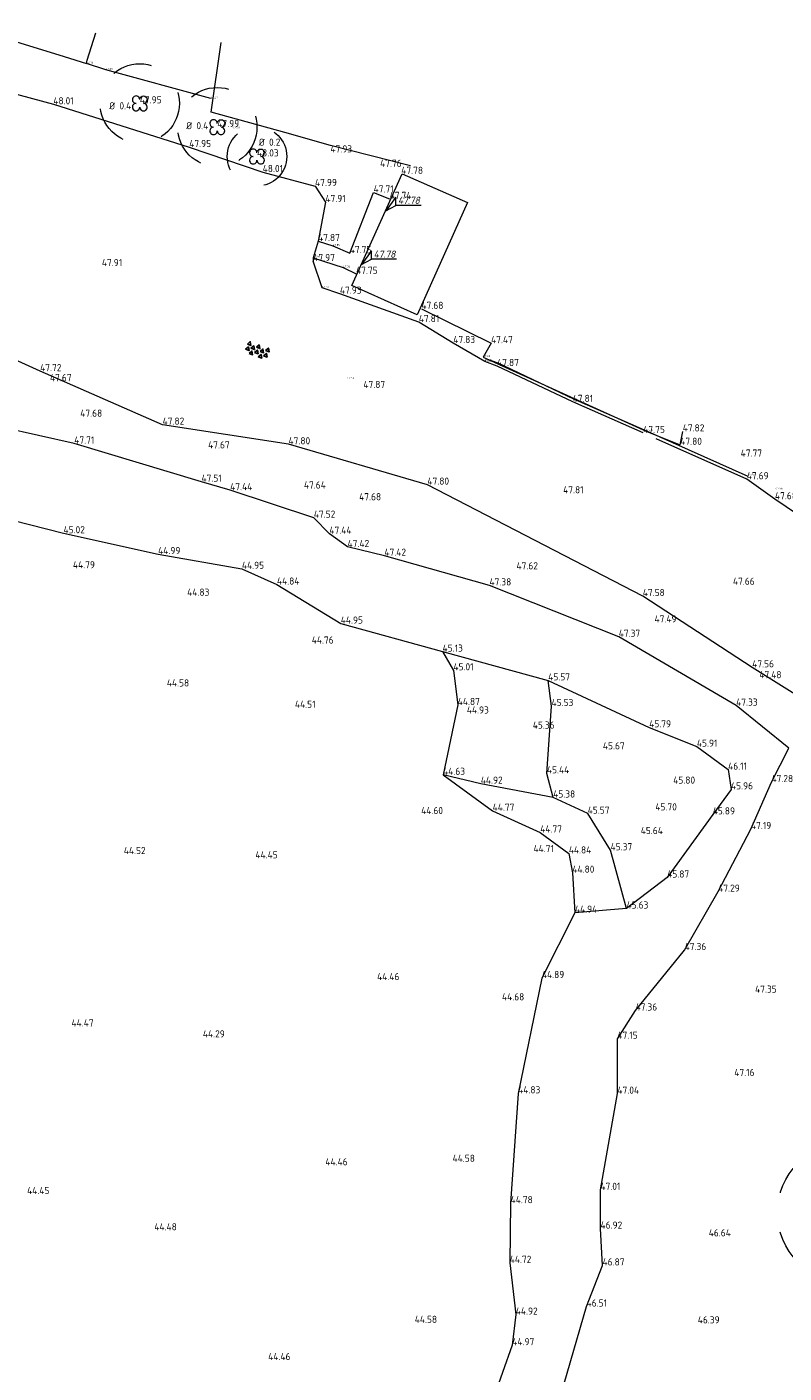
# Model space of a CAD drawing. Header units: metres. Extents: x 186395 to 186519, y 444379 to 444517.
# Tile 5 of 6: x 186445 to 186483, y 444442 to 444510. Entities that reach past the tile are written whole.
import ezdxf
from ezdxf.enums import TextEntityAlignment as Align

# ---------------------------------------------------------------- set-up
doc = ezdxf.new("R2010")
doc.units = ezdxf.units.M
doc.linetypes.add('VH-TROTTOIRBAND-SO', pattern=[15, 5, -2, 2, -2, 2, -2])
doc.linetypes.add('ZZ-HIDDEN-SO', pattern=[4, 2, -2])
doc.layers.get('0').update_dxf_attribs({"lineweight": 25})
for name, color, linetype, lineweight in [('B-ME-GR-BOOM_BOOMKRUIN-S', 94, 'Continuous', 18), ('B-ME-GR-BOOM_KRUIN-G', 94, 'ZZ-HIDDEN-SO', 13), ('B-ME-GW-TALUD_KRUIN-G', 30, 'Continuous', 18), ('B-ME-IE-TERREINAFSCHEIDING_KUNSTMATIG_SCHUTTING-G', 30, 'IE-TERREINAFSCHEIDING_KUNSTMATIG-SO', 18), ('B-ME-OG-BEBOUWING_BIJGEBOUW-G', 30, 'Continuous', 18), ('B-ME-VH-HALFVERHARDING_PUIN-G', 130, 'Continuous', 18), ('B-ME-VH-KANTOPSLUITING_ACHTERKANTBAND-G', 250, 'Continuous', 13), ('B-ME-VH-KANTVERHARDING_TEGEL-G', 252, 'Continuous', 18), ('B-ME-VH-PUINVERHARDING-S', 252, 'Continuous', 25), ('X-XX-AL-HOOGTELABEL_DREMPEL-S', 210, 'Continuous', 18)]:
    doc.layers.add(name, color=color, linetype=linetype, lineweight=lineweight)
doc.layers.add('B-ME-GW-TALUD_TEEN-G', color=7, linetype='Continuous', lineweight=18, true_color=0xa35200)
doc.layers.add('B-ME-VH-KANTOPSLUITING_TROTTOIRBAND_130 150-G', color=6, linetype='VH-TROTTOIRBAND-SO', lineweight=18, true_color=0xff00ff)
doc.layers.add('X-XX-AL-HOOGTELABEL_VERBORGEN-T18', color=2, linetype='Continuous', lineweight=18, plot=False)
for name, color, linetype in [('X-XX-AL-MEETPUNT_DATA_HOOGTE-T18', 150, 'Continuous'), ('X-XX-GR-BOOM_HOOGTE-T', 94, 'Continuous'), ('X-XX-GR-BOOM_KRUINBREEDTE-T', 94, 'Continuous'), ('X-XX-GR-BOOM_SOORT-T', 94, 'Continuous'), ('X-XX-GR-BOOM_STAMDIAMETER-T', 94, 'Continuous')]:
    doc.layers.add(name, color=color, linetype=linetype)
doc.styles.add('NLCS-ISO', font='NLCS-ISO.ttf')
doc.styles.add('NLCS-ISO-ANNOTATIVE-T18', font='NLCS-ISO.ttf', dxfattribs={"height": 1.8})
doc.styles.add('NLCS-ISO-M200-T18', font='NLCS-ISO.ttf', dxfattribs={"height": 0.36})
doc.linetypes.add('IE-TERREINAFSCHEIDING_KUNSTMATIG-SO', pattern='A,4,[82,NLCS.SHX,S=0.75,R=90,X=0,Y=0],4,-2', length=10)

# ---------------------------------------------------------------- blocks, each defined once
blk = doc.blocks.new('SVH-PUIN-SO')
at = {"linetype": 'Continuous'}
for points in [[(-2.9, 0.42), (-1.95, 0.42), (-2.43, 1.25), (-2.9, 0.42)], [(-1.69, -0.27), (-0.73, -0.27), (-1.21, 0.55), (-1.69, -0.27)], [(-0.48, 0.43), (0.47, 0.43), (-0.01, 1.25), (-0.48, 0.43)], [(0.73, -0.27), (1.68, -0.27), (1.21, 0.55), (0.73, -0.27)], [(1.95, 0.43), (2.9, 0.43), (2.42, 1.25), (1.95, 0.43)], [(-2.9, -0.97), (-1.95, -0.97), (-2.42, -0.15), (-2.9, -0.97)], [(-1.69, -1.67), (-0.74, -1.67), (-1.21, -0.85), (-1.69, -1.67)], [(-0.48, -0.97), (0.48, -0.97), (0, -0.15), (-0.48, -0.97)], [(0.73, -1.67), (1.69, -1.67), (1.21, -0.85), (0.73, -1.67)], [(1.95, -0.98), (2.9, -0.98), (2.42, -0.15), (1.95, -0.98)]]:
    blk.add_lwpolyline(points, dxfattribs=at)
blk = doc.blocks.new('SGR-BOOM_GBKN_BESCHRIJVING-SO')
for centre, major_axis, start_param, end_param in [((-0.94, 0.94), (-0.663, 0.663), 0.785398, 2.356194), ((-0.94, 0.94), (0.663, 0.663), 5.497787, 8.63938), ((-0.94, -0.94), (0.663, 0.663), 0.785398, 2.356194), ((0.94, 0.94), (0.663, 0.663), 3.926991, 5.497787), ((-0.94, -0.94), (-0.663, 0.663), 0.785398, 3.926991), ((0.94, -0.94), (0.663, 0.663), 2.356194, 5.497787), ((0.94, -0.94), (-0.663, 0.663), 3.926991, 5.497787)]:
    blk.add_ellipse(centre, major_axis=major_axis, ratio=1, start_param=start_param, end_param=end_param)
at = {"extrusion": (0, 0, -1)}
blk.add_ellipse((0.94, 0.94), major_axis=(0.663, 0.663), ratio=1, start_param=3.926991, end_param=7.068583, dxfattribs=at)
at = {"layer": 'X-XX-GR-BOOM_HOOGTE-T', "ltscale": 0.1, "style": 'NLCS-ISO'}
blk.add_attdef('HOOGTE', text='', height=1.8, dxfattribs=at).set_placement((0.28, 3.67), align=Align.MIDDLE_RIGHT)
at = {"layer": 'X-XX-GR-BOOM_KRUINBREEDTE-T', "ltscale": 0.1, "style": 'NLCS-ISO'}
blk.add_attdef('KRUINBREEDTE', text='', height=1.8, dxfattribs=at).set_placement((0.28, 5.67), align=Align.MIDDLE_RIGHT)
at = {"layer": 'X-XX-GR-BOOM_SOORT-T', "ltscale": 0.1, "style": 'NLCS-ISO'}
blk.add_attdef('SOORT', text='', height=1.8, dxfattribs=at).set_placement((0.28, 9.69), align=Align.MIDDLE_RIGHT)
at = {"layer": 'X-XX-GR-BOOM_STAMDIAMETER-T', "ltscale": 0.1, "style": 'NLCS-ISO'}
blk.add_attdef('STAMDIAMETER', text='', height=1.8, dxfattribs=at).set_placement((0.28, 7.68), align=Align.MIDDLE_RIGHT)
blk = doc.blocks.new('B-SZZ-HOOGTELABEL_02-SO')
for p, q in [((2.46, 3.44), (0, 0)), ((2.46, 1.31), (2.46, 3.44)), ((0, 0), (2.46, 1.31)), ((8.84, 1.31), (2.46, 1.31))]:
    blk.add_line(p, q)
at = {"style": 'NLCS-ISO', "oblique": 13.5}
blk.add_attdef('...', text='', height=1.8, dxfattribs=at).set_placement((5.77, 2.62), align=Align.MIDDLE)

msp = doc.modelspace()

# ---------------------------------------------------------------- linework, layer by layer
at = {"layer": 'B-ME-GR-BOOM_KRUIN-G'}
for centre, radius in [((186450.567, 444505.813), 2), ((186454.476, 444504.614), 2), ((186456.477, 444503.134), 1.5), ((186486.227, 444449.842), 3.5)]:
    msp.add_circle(centre, radius, dxfattribs=at)
at = {"layer": 'B-ME-GW-TALUD_KRUIN-G'}
for points in [[(186453.679, 444486.723), (186447.263, 444488.645), (186443.654, 444489.46), (186441.708, 444489.659), (186439.921, 444487.754), (186436.093, 444484.305), (186434.213, 444483.252), (186433.012, 444484.895), (186431.299, 444486.434), (186428.216, 444486.612), (186425.281, 444485.32), (186422.46, 444483.805), (186420.178, 444481.433), (186418.682, 444478.852), (186417.298, 444478.973)], [(186471.976, 444441.219), (186473.103, 444445.101), (186473.907, 444447.174), (186473.804, 444449.034), (186473.798, 444450.988), (186474.655, 444455.845), (186474.652, 444458.613), (186475.569, 444460.037), (186478.045, 444463.092), (186479.739, 444466.037), (186481.39, 444469.193), (186482.424, 444471.562), (186483.307, 444473.278), (186480.645, 444475.423), (186474.721, 444478.895), (186468.202, 444481.488), (186462.903, 444482.985), (186461.046, 444483.428), (186460.127, 444484.094), (186459.344, 444484.904), (186455.126, 444486.293), (186453.679, 444486.723)], [(186471.417, 444470.785), (186471.099, 444472.002), (186471.331, 444475.401), (186471.164, 444476.693)], [(186475.117, 444465.184), (186474.31, 444468.125), (186473.158, 444469.973), (186471.417, 444470.785), (186467.764, 444471.484), (186465.862, 444471.93)]]:
    msp.add_lwpolyline(points, dxfattribs=at)
at = {"layer": 'B-ME-GW-TALUD_TEEN-G'}
for points in [[(186443.265, 444484.997), (186446.72, 444484.121), (186451.491, 444483.07), (186455.717, 444482.324), (186457.483, 444481.53), (186460.7, 444479.562), (186465.838, 444478.148), (186471.164, 444476.693), (186476.258, 444474.326), (186478.665, 444473.354), (186480.238, 444472.193), (186480.384, 444471.196), (186479.463, 444469.931), (186477.166, 444466.748), (186475.117, 444465.184), (186472.512, 444464.974), (186470.846, 444461.676), (186469.649, 444455.86), (186469.268, 444450.317), (186469.222, 444447.306), (186469.529, 444444.695), (186469.352, 444443.15), (186468.373, 444440.396)], [(186465.838, 444478.148), (186466.384, 444477.204), (186466.603, 444475.456), (186465.862, 444471.93), (186468.361, 444470.116), (186470.761, 444469.018), (186472.203, 444467.962), (186472.384, 444466.992), (186472.512, 444464.974)]]:
    msp.add_lwpolyline(points, dxfattribs=at)
at = {"layer": 'B-ME-IE-TERREINAFSCHEIDING_KUNSTMATIG_SCHUTTING-G'}
for points in [[(186454.143, 444506.053), (186448.851, 444507.501), (186447.873, 444507.821)], [(186464.771, 444495.441), (186468.282, 444493.71), (186467.888, 444493.012), (186476.139, 444489.256), (186477.824, 444488.581), (186477.948, 444489.257)]]:
    msp.add_lwpolyline(points, dxfattribs=at)
at = {"layer": 'B-ME-OG-BEBOUWING_BIJGEBOUW-G'}
for points in [[(186441.884, 444509.67), (186446.758, 444508.175), (186447.873, 444507.821), (186447.912, 444507.987), (186448.346, 444509.368)], [(186464.228, 444502.657), (186460.183, 444503.69), (186457.881, 444504.347), (186454.171, 444505.373), (186454.672, 444508.884)], [(186467.101, 444500.808), (186464.553, 444495.15), (186461.256, 444496.619), (186463.806, 444502.26), (186467.101, 444500.808)]]:
    msp.add_lwpolyline(points, dxfattribs=at)
at = {"layer": 'B-ME-VH-HALFVERHARDING_PUIN-G'}
for points in [[(186440.166, 444507.409), (186446.208, 444505.765), (186453.062, 444503.605), (186456.765, 444502.347), (186459.404, 444501.642), (186459.927, 444500.831), (186459.559, 444498.866), (186459.318, 444498.021), (186459.317, 444497.852)], [(186467.961, 444492.794), (186466.378, 444493.721), (186464.637, 444494.773), (186460.66, 444496.21), (186459.765, 444496.504), (186459.317, 444497.852)], [(186491.639, 444470.569), (186486.431, 444474.243), (186481.455, 444477.354), (186475.933, 444480.95), (186465.072, 444486.573), (186458.068, 444488.609), (186451.718, 444489.6), (186445.541, 444492.298), (186436.872, 444496.237)], [(186495.604, 444477.939), (186491.895, 444479.544), (186482.601, 444485.835), (186481.181, 444486.845)]]:
    msp.add_lwpolyline(points, dxfattribs=at)
at = {"layer": 'B-ME-VH-KANTOPSLUITING_ACHTERKANTBAND-G'}
msp.add_lwpolyline([(186481.242, 444486.982), (186476.019, 444489.318), (186472.461, 444490.883), (186468.648, 444492.698), (186468.026, 444492.928)], dxfattribs=at)
at = {"layer": 'B-ME-VH-KANTOPSLUITING_TROTTOIRBAND_130 150-G'}
msp.add_lwpolyline([(186481.181, 444486.845), (186475.958, 444489.181), (186472.399, 444490.747), (186468.59, 444492.56), (186467.974, 444492.787)], dxfattribs=at)
at = {"layer": 'B-ME-VH-KANTVERHARDING_TEGEL-G'}
for points in [[(186459.559, 444498.866), (186460.3, 444498.618), (186461.156, 444498.254), (186462.358, 444501.314), (186463.169, 444500.989)], [(186459.318, 444498.021), (186460.825, 444497.523), (186461.474, 444497.207)]]:
    msp.add_lwpolyline(points, dxfattribs=at)

# ---------------------------------------------------------------- block references
at = {"layer": 'B-ME-GR-BOOM_BOOMKRUIN-S'}
ref = msp.add_blockref('SGR-BOOM_GBKN_BESCHRIJVING-SO', (186450.567, 444505.813), dxfattribs=dict(at, xscale=0.2, yscale=0.2, zscale=0.2))
ref.add_attrib('STAMDIAMETER', '%%C 0.4', dxfattribs={"layer": 'X-XX-GR-BOOM_STAMDIAMETER-T', "ltscale": 0.1, "height": 0.36, "style": 'NLCS-ISO'}).set_placement((186450.135, 444505.689), align=Align.MIDDLE_RIGHT)
ref = msp.add_blockref('SGR-BOOM_GBKN_BESCHRIJVING-SO', (186454.476, 444504.614), dxfattribs=dict(at, xscale=0.2, yscale=0.2, zscale=0.2))
ref.add_attrib('STAMDIAMETER', '%%C 0.4', dxfattribs={"layer": 'X-XX-GR-BOOM_STAMDIAMETER-T', "ltscale": 0.1, "height": 0.36, "style": 'NLCS-ISO'}).set_placement((186454.019, 444504.688), align=Align.MIDDLE_RIGHT)
ref = msp.add_blockref('SGR-BOOM_GBKN_BESCHRIJVING-SO', (186456.477, 444503.134), dxfattribs=dict(at, xscale=0.2, yscale=0.2, zscale=0.2))
ref.add_attrib('STAMDIAMETER', '%%C 0.2', dxfattribs={"layer": 'X-XX-GR-BOOM_STAMDIAMETER-T', "ltscale": 0.1, "height": 0.36, "style": 'NLCS-ISO'}).set_placement((186457.656, 444503.853), align=Align.MIDDLE_RIGHT)
at = {"layer": 'B-ME-VH-PUINVERHARDING-S', "xscale": 0.2, "yscale": 0.2, "zscale": 0.2, "rotation": 340.1405793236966}
msp.add_blockref('SVH-PUIN-SO', (186456.511, 444493.391), dxfattribs=at)
at = {"layer": 'X-XX-AL-HOOGTELABEL_DREMPEL-S', "xscale": 0.2, "yscale": 0.2, "zscale": 0.2}
for p in [(186462.982, 444500.398), (186461.754, 444497.684)]:
    msp.add_blockref('B-SZZ-HOOGTELABEL_02-SO', p, dxfattribs=at).add_auto_attribs({'...': '47.78'})

# ---------------------------------------------------------------- texts
at = {"layer": 'X-XX-AL-HOOGTELABEL_VERBORGEN-T18', "style": 'NLCS-ISO-M200-T18'}
for s, p in [('47.75', (186447.873, 444507.821)), ('47.69', (186448.851, 444507.501)), ('47.47', (186454.143, 444506.053)), ('47.98', (186455.243, 444504.542)), ('47.85', (186460.3, 444498.618)), ('47.97', (186459.318, 444498.021)), ('47.76', (186460.825, 444497.523)), ('47.94', (186459.765, 444496.504)), ('47.69', (186467.888, 444493.012)), ('47.85', (186467.961, 444492.794)), ('47.85', (186467.974, 444492.787)), ('47.90', (186461.03, 444491.913)), ('47.74', (186476.139, 444489.256)), ('47.67', (186481.267, 444487.018)), ('47.66', (186482.627, 444486.329))]:
    msp.add_text(s, height=0.1, dxfattribs=at).set_placement(p)
at = {"layer": 'X-XX-AL-MEETPUNT_DATA_HOOGTE-T18', "style": 'NLCS-ISO-ANNOTATIVE-T18'}
for s, p in [('48.01', (186446.208, 444505.765)), ('47.95', (186450.567, 444505.813)), ('47.99', (186454.476, 444504.614)), ('47.95', (186453.062, 444503.605)), ('48.03', (186456.477, 444503.134)), ('47.93', (186460.18, 444503.334)), ('48.01', (186456.765, 444502.347)), ('47.76', (186462.685, 444502.608)), ('47.78', (186463.753, 444502.254)), ('47.99', (186459.404, 444501.642)), ('47.71', (186462.358, 444501.314)), ('47.74', (186463.169, 444500.989)), ('47.91', (186459.927, 444500.831)), ('47.87', (186459.559, 444498.866)), ('47.75', (186461.156, 444498.254)), ('47.91', (186448.655, 444497.598)), ('47.97', (186459.317, 444497.852)), ('47.75', (186461.474, 444497.207)), ('47.93', (186460.66, 444496.21)), ('47.81', (186464.637, 444494.773)), ('47.68', (186464.771, 444495.441)), ('47.83', (186466.378, 444493.721)), ('47.47', (186468.282, 444493.71)), ('47.72', (186445.541, 444492.298)), ('47.87', (186468.59, 444492.56)), ('47.67', (186446.037, 444491.791)), ('47.87', (186461.842, 444491.451)), ('47.81', (186472.399, 444490.747)), ('47.68', (186447.565, 444490)), ('47.82', (186451.718, 444489.6)), ('47.75', (186475.958, 444489.181)), ('47.82', (186477.948, 444489.257)), ('47.71', (186447.263, 444488.645)), ('47.67', (186454.011, 444488.399)), ('47.80', (186458.068, 444488.609)), ('47.80', (186477.824, 444488.581)), ('47.77', (186480.871, 444487.988)), ('47.51', (186453.679, 444486.723)), ('47.69', (186481.181, 444486.845)), ('47.44', (186455.126, 444486.293)), ('47.64', (186458.844, 444486.375)), ('47.80', (186465.072, 444486.573)), ('47.81', (186471.919, 444486.137)), ('47.68', (186461.631, 444485.785)), ('47.68', (186482.601, 444485.835)), ('47.52', (186459.344, 444484.904)), ('45.02', (186446.72, 444484.121)), ('47.44', (186460.127, 444484.094)), ('47.42', (186461.046, 444483.428)), ('44.99', (186451.491, 444483.07)), ('47.42', (186462.903, 444482.985)), ('44.79', (186447.195, 444482.353)), ('44.95', (186455.717, 444482.324)), ('47.62', (186469.564, 444482.299)), ('44.84', (186457.483, 444481.53)), ('47.38', (186468.202, 444481.488)), ('47.66', (186480.482, 444481.519)), ('44.83', (186452.958, 444480.969)), ('47.58', (186475.933, 444480.95)), ('44.95', (186460.7, 444479.562)), ('47.49', (186476.526, 444479.62)), ('44.76', (186459.239, 444478.553)), ('47.37', (186474.721, 444478.895)), ('45.13', (186465.838, 444478.148)), ('45.01', (186466.384, 444477.204)), ('47.56', (186481.455, 444477.354)), ('45.57', (186471.164, 444476.693)), ('47.48', (186481.815, 444476.805)), ('44.58', (186451.93, 444476.389)), ('44.51', (186458.391, 444475.312)), ('44.87', (186466.603, 444475.456)), ('45.53', (186471.331, 444475.401)), ('47.33', (186480.645, 444475.423)), ('44.93', (186467.059, 444475.024)), ('45.36', (186470.386, 444474.263)), ('45.79', (186476.258, 444474.326)), ('45.67', (186473.923, 444473.215)), ('45.91', (186478.665, 444473.354)), ('44.63', (186465.862, 444471.93)), ('45.44', (186471.099, 444472.002)), ('46.11', (186480.238, 444472.193)), ('44.92', (186467.764, 444471.484)), ('45.80', (186477.47, 444471.487)), ('45.96', (186480.384, 444471.196)), ('47.28', (186482.424, 444471.562)), ('45.38', (186471.417, 444470.785)), ('44.60', (186464.757, 444469.949)), ('44.77', (186468.361, 444470.116)), ('45.57', (186473.158, 444469.973)), ('45.70', (186476.568, 444470.134)), ('45.89', (186479.463, 444469.931)), ('44.77', (186470.761, 444469.018)), ('47.19', (186481.39, 444469.193)), ('45.64', (186475.831, 444468.94)), ('44.52', (186449.76, 444467.93)), ('44.45', (186456.397, 444467.717)), ('44.71', (186470.421, 444468.03)), ('44.84', (186472.203, 444467.962)), ('45.37', (186474.31, 444468.125)), ('44.80', (186472.384, 444466.992)), ('45.87', (186477.166, 444466.748)), ('47.29', (186479.739, 444466.037)), ('44.94', (186472.512, 444464.974)), ('45.63', (186475.117, 444465.184)), ('47.36', (186478.045, 444463.092)), ('44.46', (186462.534, 444461.573)), ('44.89', (186470.846, 444461.676)), ('47.35', (186481.598, 444460.941)), ('44.68', (186468.833, 444460.551)), ('47.36', (186475.569, 444460.037)), ('44.47', (186447.121, 444459.231)), ('44.29', (186453.748, 444458.681)), ('47.15', (186474.652, 444458.613)), ('47.16', (186480.55, 444456.736)), ('44.83', (186469.649, 444455.86)), ('47.04', (186474.655, 444455.845)), ('44.46', (186459.926, 444452.227)), ('44.58', (186466.342, 444452.404)), ('44.45', (186444.883, 444450.778)), ('47.01', (186473.798, 444450.988)), ('44.78', (186469.268, 444450.317)), ('44.48', (186451.301, 444448.949)), ('46.92', (186473.804, 444449.034)), ('46.64', (186479.261, 444448.642)), ('44.72', (186469.222, 444447.306)), ('46.87', (186473.907, 444447.174)), ('44.92', (186469.529, 444444.695)), ('46.51', (186473.103, 444445.101)), ('44.58', (186464.432, 444444.276)), ('46.39', (186478.707, 444444.252)), ('44.97', (186469.352, 444443.15)), ('44.46', (186457.042, 444442.402))]:
    msp.add_text(s, height=0.36, dxfattribs=at).set_placement(p)

doc.saveas('drawing.dxf')
